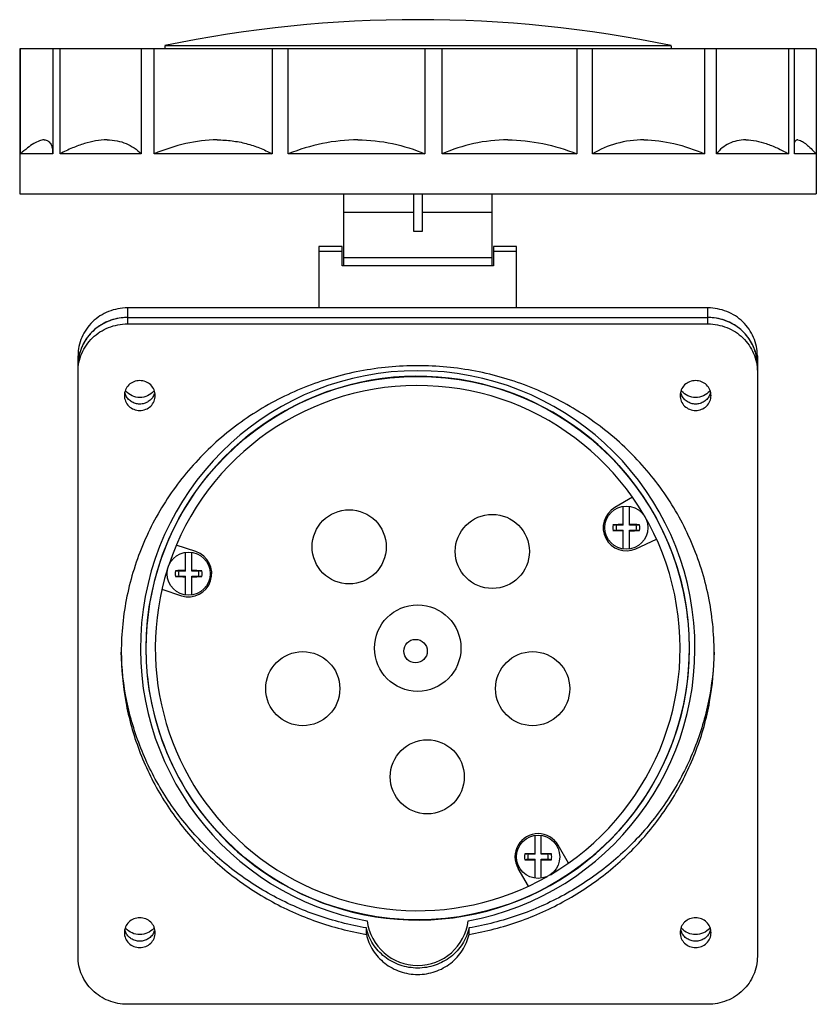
# Model space of a CAD drawing. Header units: millimetres. Extents: x 1003 to 1132, y 168 to 327.
import ezdxf

# ---------------------------------------------------------------- set-up
doc = ezdxf.new("R2010")
doc.units = ezdxf.units.MM
doc.header["$LTSCALE"] = 30.734
doc.layers.get('0').update_dxf_attribs({"linetype": 'CONTINUOUS'})

msp = doc.modelspace()

# ---------------------------------------------------------------- linework, layer by layer
at = {"color": 7, "linetype": 'Continuous'}
for p, q in [((1002.9, 322.22), (1002.9, 305.22)), ((1128.38, 322.22), (1002.9, 322.22)), ((1003.01, 305.22), (1003.01, 322.22)), ((1008.24, 322.22), (1008.24, 305.22)), ((1009.42, 305.22), (1009.42, 322.22)), ((1022.58, 322.22), (1022.58, 305.22)), ((1024.65, 305.22), (1024.65, 322.22)), ((1026.39, 322.72), (1026.39, 322.22)), ((1108.39, 322.72), (1026.39, 322.72)), ((1043.75, 322.22), (1043.75, 305.22)), ((1046.39, 305.22), (1046.39, 322.22)), ((1068.51, 322.22), (1068.51, 305.22)), ((1071.33, 305.22), (1071.33, 322.22)), ((1093.11, 322.22), (1093.11, 305.22)), ((1095.67, 305.22), (1095.67, 322.22)), ((1108.39, 322.72), (1108.39, 322.22)), ((1113.79, 322.22), (1113.79, 305.22)), ((1115.7, 305.22), (1115.7, 322.22)), ((1127.4, 322.22), (1127.4, 305.22)), ((1128.38, 305.22), (1128.38, 322.22)), ((1131.88, 322.22), (1128.43, 322.22)), ((1131.88, 322.22), (1131.88, 305.22)), ((1002.89, 305.22), (1002.89, 298.72)), ((1008.24, 305.22), (1003.01, 305.22)), ((1022.58, 305.22), (1009.42, 305.22)), ((1043.75, 305.22), (1024.65, 305.22)), ((1068.51, 305.22), (1046.39, 305.22)), ((1093.11, 305.22), (1071.33, 305.22)), ((1113.79, 305.22), (1095.67, 305.22)), ((1127.4, 305.22), (1115.7, 305.22)), ((1131.89, 305.22), (1128.38, 305.22)), ((1131.44, 305.67), (1131.89, 305.22)), ((1131.89, 305.22), (1131.89, 298.72)), ((1002.89, 298.72), (1131.89, 298.72)), ((1055.39, 287.11), (1055.39, 298.72)), ((1066.64, 298.72), (1066.64, 292.71)), ((1068.14, 292.71), (1068.14, 298.72)), ((1079.39, 287.11), (1079.39, 298.72)), ((1066.64, 295.71), (1055.39, 295.71)), ((1079.39, 295.71), (1068.14, 295.71)), ((1066.64, 292.71), (1068.14, 292.71)), ((1051.34, 290.22), (1051.34, 280.28)), ((1055.09, 290.22), (1051.34, 290.22)), ((1055.09, 287.11), (1055.09, 290.22)), ((1079.59, 290.22), (1079.59, 287.11)), ((1083.34, 290.22), (1079.59, 290.22)), ((1083.34, 280.28), (1083.34, 290.22)), ((1055.09, 289.42), (1051.34, 289.42)), ((1055.39, 288.46), (1079.39, 288.46)), ((1083.34, 289.42), (1079.59, 289.42)), ((1079.59, 287.11), (1055.09, 287.11)), ((1020.34, 280.28), (1020.34, 277.69)), ((1114.34, 280.28), (1020.34, 280.28)), ((1114.34, 277.69), (1114.34, 280.28)), ((1020.34, 278.73), (1114.34, 278.73)), ((1020.34, 277.69), (1114.34, 277.69)), ((1012.34, 175.3), (1012.34, 272.55)), ((1122.34, 272.55), (1122.34, 175.3)), ((1102.13, 249.64), (1099.24, 247.97)), ((1100.62, 245.12), (1100.62, 248.19)), ((1101.62, 245.12), (1101.62, 248.19)), ((1098.96, 245.19), (1099.51, 245.12)), ((1099.51, 244.32), (1098.96, 244.25)), ((1100.62, 245.12), (1099.51, 245.12)), ((1099.51, 244.32), (1100.62, 244.32)), ((1100.62, 241.26), (1100.62, 244.32)), ((1102.72, 245.12), (1101.62, 245.12)), ((1101.62, 244.32), (1102.72, 244.32)), ((1101.62, 241.26), (1101.62, 244.32)), ((1102.72, 245.12), (1103.27, 245.19)), ((1103.27, 244.25), (1102.72, 244.32)), ((1102.67, 241.31), (1106.02, 242.83)), ((1031.41, 240.84), (1028.24, 241.87)), ((1029.75, 237.68), (1029.75, 240.74)), ((1030.75, 237.68), (1030.75, 240.74)), ((1028.1, 237.74), (1028.65, 237.68)), ((1029.75, 237.68), (1028.65, 237.68)), ((1031.85, 237.68), (1030.75, 237.68)), ((1031.85, 237.68), (1032.4, 237.74)), ((1028.65, 236.87), (1028.1, 236.8)), ((1028.65, 236.87), (1029.75, 236.87)), ((1029.75, 233.81), (1029.75, 236.87)), ((1030.75, 233.81), (1030.75, 236.87)), ((1030.75, 236.87), (1031.85, 236.87)), ((1032.4, 236.8), (1031.85, 236.87)), ((1025.92, 234.74), (1029.09, 233.71)), ((1086.34, 191.85), (1086.34, 194.91)), ((1087.34, 191.85), (1087.34, 194.91)), ((1091.75, 190.43), (1090.09, 193.32)), ((1084.69, 191.92), (1085.24, 191.85)), ((1086.34, 191.85), (1085.24, 191.85)), ((1088.44, 191.85), (1087.34, 191.85)), ((1088.44, 191.85), (1088.99, 191.92)), ((1085.24, 191.05), (1084.69, 190.98)), ((1085.24, 191.05), (1086.34, 191.05)), ((1086.34, 187.98), (1086.34, 191.05)), ((1087.34, 191.05), (1088.44, 191.05)), ((1087.34, 187.98), (1087.34, 191.05)), ((1088.99, 190.98), (1088.44, 191.05)), ((1085.26, 186.68), (1083.59, 189.57)), ((1059.03, 178.9), (1059.03, 179.94)), ((1075.65, 178.9), (1075.65, 179.94)), ((1114.34, 167.58), (1020.34, 167.58))]:
    msp.add_line(p, q, dxfattribs=at)
for centre, radius in [((1067.34, 225.22), 43.97), ((1056.24, 241.61), 6), ((1101.12, 244.72), 3.5), ((1079.42, 240.87), 6), ((1030.25, 237.27), 3.5), ((1067.34, 225.22), 7), ((1066.99, 224.74), 1.9), ((1048.73, 218.66), 6), ((1085.95, 218.66), 6), ((1068.89, 204.39), 6), ((1086.84, 191.45), 3.5)]:
    msp.add_circle(centre, radius, dxfattribs=at)
for centre, radius, start, end in [((1067.39, 124.93), 202, 78.2893, 101.7107), ((1020.22, 270.72), 7.98, 123.7018, 127.6179), ((1020.28, 270.62), 8.09, 114.9935, 123.6929), ((1020.31, 270.56), 8.16, 108.7465, 114.9848), ((1020.33, 270.51), 8.21, 102.4702, 108.7482), ((1020.34, 270.43), 8.3, 90.0168, 102.4479), ((1114.34, 270.43), 8.3, 77.5523, 89.9832), ((1114.35, 270.51), 8.21, 71.2761, 77.5301), ((1114.37, 270.56), 8.16, 65.0157, 71.2778), ((1114.4, 270.62), 8.09, 56.3957, 65.0068), ((1114.46, 270.72), 7.98, 52.3827, 56.3873), ((1020.06, 270.89), 7.75, 140.4416, 144.5275), ((1020.17, 270.79), 7.89, 127.6153, 140.3992), ((1114.52, 270.79), 7.89, 39.6013, 52.3851), ((1114.62, 270.89), 7.75, 35.5637, 39.5588), ((1019.92, 270.97), 7.59, 153.4523, 160.0274), ((1020.01, 270.92), 7.69, 144.521, 153.4308), ((1114.67, 270.92), 7.69, 26.57, 35.5702), ((1114.76, 270.97), 7.59, 19.9983, 26.5481), ((1019.84, 271), 7.5, 166.6808, 179.9725), ((1019.86, 270.99), 7.52, 160.0283, 166.6585), ((1114.82, 270.99), 7.52, 13.3418, 19.9974), ((1114.84, 271), 7.5, 0.0275, 13.3195), ((1067.34, 225.22), 44.9, 280.501, 259.499), ((1067.34, 225.22), 44, 31.7182, 182.5783), ((1067.34, 225.22), 42.5, 300.3757, 161.5638), ((1022.19, 267.14), 2.34, 192.8759, 197.0224), ((1022.2, 267.14), 2.36, 197.0379, 203.6321), ((1022.24, 268.74), 2.91, 219.2559, 221.9772), ((1022.44, 268.73), 2.91, 318.4201, 320.7213), ((1022.48, 267.14), 2.36, 336.3517, 343.0344), ((1022.5, 267.14), 2.34, 343.05, 347.1258), ((1112.19, 267.14), 2.34, 192.8759, 197.0224), ((1112.2, 267.14), 2.36, 197.0379, 203.6321), ((1112.24, 268.74), 2.91, 219.2559, 221.9772), ((1112.44, 268.73), 2.91, 318.4201, 320.7213), ((1112.48, 267.14), 2.36, 336.3517, 343.0344), ((1112.5, 267.14), 2.34, 343.05, 347.1258), ((1101.12, 244.72), 3.75, 120, 294.4823), ((1067.34, 225.22), 44, 5.9944, 30.0015), ((1101.12, 244.72), 2.2, 167.6848, 192.3152), ((1101.07, 167.82), 77.4, 90.3378, 91.5604), ((1101.03, 318.97), 74.74, 268.4179, 269.6839), ((1101.12, 244.72), 1.65, 165.8951, 194.1049), ((1101.2, 170.48), 74.74, 88.4179, 89.6839), ((1101.16, 321.62), 77.4, 270.3378, 271.5604), ((1101.12, 244.72), 1.65, 345.8951, 14.1049), ((1101.12, 244.72), 2.2, 347.6848, 12.3152), ((1030.25, 237.27), 3.75, 252, 72), ((1067.34, 225.22), 42.5, 162.4061, 299.6015), ((1030.25, 237.27), 2.2, 167.6848, 192.3152), ((1030.21, 160.38), 77.4, 90.3378, 91.5604), ((1030.25, 237.27), 1.65, 165.8951, 194.1049), ((1030.34, 163.03), 74.74, 88.4179, 89.6839), ((1030.25, 237.27), 1.65, 345.8951, 14.1049), ((1030.25, 237.27), 2.2, 347.6848, 12.3152), ((1030.16, 311.52), 74.74, 268.4179, 269.6839), ((1030.29, 314.17), 77.4, 270.3378, 271.5604), ((1067.34, 225.22), 44, 211.7182, 2.5783), ((1067.34, 225.22), 44, 185.9944, 210.0015), ((1086.84, 191.45), 3.75, 30, 210), ((1086.84, 191.45), 2.2, 167.6848, 192.3152), ((1086.8, 114.55), 77.4, 90.3378, 91.5604), ((1086.84, 191.45), 1.65, 165.8951, 194.1049), ((1086.93, 117.2), 74.74, 88.4179, 89.6839), ((1086.84, 191.45), 1.65, 345.8951, 14.1049), ((1086.84, 191.45), 2.2, 347.6848, 12.3152), ((1086.75, 265.69), 74.74, 268.4179, 269.6839), ((1086.88, 268.35), 77.4, 270.3378, 271.5604), ((1067.34, 182.12), 8.25, 187.298, 352.702), ((1022.19, 180.2), 2.34, 192.8759, 197.0224), ((1022.2, 180.21), 2.36, 197.0379, 203.6321), ((1022.24, 181.8), 2.91, 219.2559, 221.9772), ((1022.44, 181.8), 2.91, 318.4201, 320.7213), ((1022.48, 180.21), 2.36, 336.3517, 343.0344), ((1022.5, 180.2), 2.34, 343.05, 347.1258), ((1112.19, 180.2), 2.34, 192.8759, 197.0224), ((1112.2, 180.21), 2.36, 197.0379, 203.6321), ((1112.24, 181.8), 2.91, 219.2559, 221.9772), ((1112.44, 181.8), 2.91, 318.4201, 320.7213), ((1112.48, 180.21), 2.36, 336.3517, 343.0344), ((1112.5, 180.2), 2.34, 343.05, 347.1258)]:
    msp.add_arc(centre, radius, start, end, dxfattribs=at)
for points, knots in [([(1006.86, 307.47), (1006.6, 307.47), (1006.01, 307.33), (1005.11, 306.86), (1004.09, 306.14), (1003.38, 305.55), (1003.01, 305.22)], [0, 0, 0, 0, 0.170273, 0.392947, 0.670848, 1, 1, 1, 1]), ([(1006.86, 307.47), (1006.97, 307.47), (1007.17, 307.45), (1007.46, 307.33), (1007.7, 307.14), (1007.9, 306.87), (1008.04, 306.54), (1008.19, 305.99), (1008.23, 305.54), (1008.24, 305.22)], [0, 0, 0, 0, 0.108472, 0.209596, 0.310954, 0.419579, 0.540581, 0.677008, 1, 1, 1, 1]), ([(1017.03, 307.47), (1015.8, 307.47), (1013.87, 307.1), (1011.38, 306.18), (1010.08, 305.56), (1009.42, 305.22)], [0, 0, 0, 0, 0.461421, 0.721797, 1, 1, 1, 1]), ([(1017.03, 307.47), (1017.57, 307.47), (1018.64, 307.38), (1020.14, 306.93), (1021.47, 306.21), (1022.23, 305.57), (1022.58, 305.22)], [0, 0, 0, 0, 0.266336, 0.516851, 0.759037, 1, 1, 1, 1]), ([(1034.86, 307.47), (1033.16, 307.47), (1029.66, 307.02), (1026.32, 305.91), (1024.65, 305.22)], [0, 0, 0, 0, 0.485468, 1, 1, 1, 1]), ([(1034.86, 307.47), (1035.67, 307.47), (1037.26, 307.38), (1039.58, 306.93), (1041.74, 306.22), (1043.1, 305.58), (1043.75, 305.22)], [0, 0, 0, 0, 0.261896, 0.515, 0.760516, 1, 1, 1, 1]), ([(1057.65, 307.47), (1055.74, 307.47), (1051.88, 307.06), (1048.19, 305.92), (1046.39, 305.22)], [0, 0, 0, 0, 0.498664, 1, 1, 1, 1]), ([(1057.65, 307.47), (1059.53, 307.47), (1063.26, 307.08), (1066.82, 305.93), (1068.51, 305.22)], [0, 0, 0, 0, 0.506612, 1, 1, 1, 1]), ([(1081.92, 307.47), (1080.08, 307.47), (1076.44, 307.08), (1072.96, 305.93), (1071.33, 305.22)], [0, 0, 0, 0, 0.508413, 1, 1, 1, 1]), ([(1081.92, 307.47), (1083.82, 307.47), (1087.65, 307.05), (1091.32, 305.92), (1093.11, 305.22)], [0, 0, 0, 0, 0.496416, 1, 1, 1, 1]), ([(1103.98, 307.47), (1102.48, 307.47), (1099.57, 307.1), (1096.87, 305.94), (1095.67, 305.22)], [0, 0, 0, 0, 0.516312, 1, 1, 1, 1]), ([(1103.98, 307.47), (1105.6, 307.47), (1108.98, 307.01), (1112.18, 305.9), (1113.79, 305.22)], [0, 0, 0, 0, 0.481977, 1, 1, 1, 1]), ([(1120.47, 307.47), (1119.98, 307.47), (1119.05, 307.38), (1117.74, 306.93), (1116.6, 306.2), (1115.98, 305.57), (1115.7, 305.22)], [0, 0, 0, 0, 0.265268, 0.513442, 0.755217, 1, 1, 1, 1]), ([(1120.47, 307.47), (1121.58, 307.47), (1123.33, 307.09), (1125.6, 306.17), (1126.79, 305.56), (1127.4, 305.22)], [0, 0, 0, 0, 0.453567, 0.715888, 1, 1, 1, 1]), ([(1128.87, 307.47), (1128.81, 307.47), (1128.7, 307.46), (1128.48, 307.33), (1128.38, 307.16), (1128.34, 307.04)], [0, 0, 0, 0, 0.24604, 0.476915, 1, 1, 1, 1]), ([(1128.87, 307.47), (1129.03, 307.47), (1129.42, 307.34), (1130, 306.97), (1130.7, 306.4), (1131.18, 305.93), (1131.44, 305.67)], [0, 0, 0, 0, 0.151349, 0.367232, 0.651344, 1, 1, 1, 1]), ([(1020.34, 280.28), (1019.3, 280.28), (1017.21, 279.88), (1014.98, 278.45), (1013.65, 276.88), (1012.9, 275.53), (1012.44, 274.07), (1012.34, 273.06), (1012.34, 272.55)], [0, 0, 0, 0, 0.253366, 0.5044, 0.629276, 0.753355, 0.876856, 1, 1, 1, 1]), ([(1122.34, 272.55), (1122.34, 273.06), (1122.24, 274.07), (1121.78, 275.53), (1121.03, 276.88), (1119.7, 278.45), (1117.47, 279.88), (1115.38, 280.28), (1114.34, 280.28)], [0, 0, 0, 0, 0.123144, 0.246645, 0.370724, 0.4956, 0.746634, 1, 1, 1, 1]), ([(1012.34, 269.96), (1012.34, 270.47), (1012.44, 271.48), (1012.9, 272.94), (1013.65, 274.29), (1014.65, 275.47), (1015.87, 276.43), (1017.26, 277.15), (1018.77, 277.59), (1019.82, 277.69), (1020.34, 277.69)], [0, 0, 0, 0, 0.122856, 0.24607, 0.369861, 0.494448, 0.61988, 0.746078, 0.872894, 1, 1, 1, 1]), ([(1020.34, 278.73), (1019.43, 278.73), (1017.61, 278.42), (1015.19, 277.11), (1013.36, 275.08), (1012.68, 273.4), (1012.5, 272.54)], [0, 0, 0, 0, 0.25344, 0.505036, 0.75381, 1, 1, 1, 1]), ([(1122.18, 272.54), (1122, 273.4), (1121.32, 275.08), (1119.49, 277.11), (1117.07, 278.42), (1115.25, 278.73), (1114.34, 278.73)], [0, 0, 0, 0, 0.24619, 0.494964, 0.74656, 1, 1, 1, 1]), ([(1114.34, 277.69), (1114.86, 277.69), (1115.91, 277.59), (1117.42, 277.15), (1118.81, 276.43), (1120.03, 275.47), (1121.03, 274.29), (1121.78, 272.94), (1122.24, 271.48), (1122.34, 270.47), (1122.34, 269.96)], [0, 0, 0, 0, 0.127106, 0.253922, 0.38012, 0.505552, 0.630139, 0.75393, 0.877144, 1, 1, 1, 1]), ([(1115.34, 224.57), (1115.34, 227.6), (1114.87, 232.16), (1113.35, 238.05), (1111.22, 243.78), (1107.49, 250.52), (1102.48, 256.4), (1097.83, 260.47), (1092.78, 264.09), (1085.81, 267.69), (1076.75, 270.33), (1067.34, 271.23), (1057.93, 270.33), (1048.87, 267.69), (1041.9, 264.09), (1036.85, 260.47), (1032.2, 256.4), (1027.19, 250.52), (1023.46, 243.78), (1021.33, 238.05), (1019.81, 232.16), (1019.34, 227.6), (1019.34, 224.57)], [0, 0, 0, 0, 0.061416, 0.092213, 0.123072, 0.184953, 0.247227, 0.278561, 0.309998, 0.373082, 0.436461, 0.5, 0.563538, 0.626918, 0.690002, 0.721439, 0.752773, 0.815047, 0.876928, 0.907786, 0.938583, 1, 1, 1, 1]), ([(1024.84, 266.1), (1024.84, 266.42), (1024.71, 267.05), (1024.15, 267.86), (1023.32, 268.39), (1022.34, 268.58), (1021.36, 268.39), (1020.53, 267.86), (1019.97, 267.05), (1019.84, 266.42), (1019.84, 266.1)], [0, 0, 0, 0, 0.123007, 0.247168, 0.372998, 0.499991, 0.626984, 0.752819, 0.876988, 1, 1, 1, 1]), ([(1114.84, 266.1), (1114.84, 266.42), (1114.71, 267.05), (1114.15, 267.86), (1113.32, 268.39), (1112.34, 268.58), (1111.36, 268.39), (1110.53, 267.86), (1109.97, 267.05), (1109.84, 266.42), (1109.84, 266.1)], [0, 0, 0, 0, 0.123007, 0.247168, 0.372998, 0.499991, 0.626984, 0.752819, 0.876988, 1, 1, 1, 1]), ([(1024.64, 266.2), (1024.55, 265.98), (1024.29, 265.57), (1023.74, 265.09), (1023.07, 264.79), (1022.34, 264.69), (1021.61, 264.79), (1020.94, 265.09), (1020.39, 265.57), (1020.13, 265.98), (1020.04, 266.2)], [0, 0, 0, 0, 0.123325, 0.247897, 0.373605, 0.499994, 0.626381, 0.75209, 0.876667, 1, 1, 1, 1]), ([(1022.34, 265.79), (1021.92, 265.79), (1021.06, 265.97), (1020.36, 266.48), (1020.08, 266.79)], [0, 0, 0, 0, 0.502715, 1, 1, 1, 1]), ([(1024.62, 266.8), (1024.34, 266.49), (1023.63, 265.97), (1022.77, 265.79), (1022.34, 265.79)], [0, 0, 0, 0, 0.497255, 1, 1, 1, 1]), ([(1114.64, 266.2), (1114.55, 265.98), (1114.29, 265.57), (1113.74, 265.09), (1113.07, 264.79), (1112.34, 264.69), (1111.61, 264.79), (1110.94, 265.09), (1110.39, 265.57), (1110.13, 265.98), (1110.04, 266.2)], [0, 0, 0, 0, 0.123325, 0.247897, 0.373605, 0.499994, 0.626381, 0.75209, 0.876667, 1, 1, 1, 1]), ([(1112.34, 265.79), (1111.92, 265.79), (1111.06, 265.97), (1110.36, 266.48), (1110.08, 266.79)], [0, 0, 0, 0, 0.502715, 1, 1, 1, 1]), ([(1114.62, 266.8), (1114.34, 266.49), (1113.63, 265.97), (1112.77, 265.79), (1112.34, 265.79)], [0, 0, 0, 0, 0.497255, 1, 1, 1, 1]), ([(1019.84, 266.1), (1019.84, 265.79), (1019.97, 265.15), (1020.53, 264.34), (1021.36, 263.81), (1022.34, 263.62), (1023.32, 263.81), (1024.15, 264.34), (1024.71, 265.15), (1024.84, 265.79), (1024.84, 266.1)], [0, 0, 0, 0, 0.123007, 0.247168, 0.372998, 0.499991, 0.626984, 0.752819, 0.876988, 1, 1, 1, 1]), ([(1109.84, 266.1), (1109.84, 265.79), (1109.97, 265.15), (1110.53, 264.34), (1111.36, 263.81), (1112.34, 263.62), (1113.32, 263.81), (1114.15, 264.34), (1114.71, 265.15), (1114.84, 265.79), (1114.84, 266.1)], [0, 0, 0, 0, 0.123007, 0.247168, 0.372998, 0.499991, 0.626984, 0.752819, 0.876988, 1, 1, 1, 1]), ([(1019.34, 224.57), (1019.34, 221.87), (1019.83, 216.46), (1022.01, 208.61), (1024.98, 202.47), (1027.98, 197.93), (1031.39, 193.64), (1036.36, 188.84), (1042.1, 184.97), (1047.05, 182.48), (1052.22, 180.42), (1056.28, 179.37), (1059.03, 178.9)], [0, 0, 0, 0, 0.123093, 0.246441, 0.370284, 0.432506, 0.494907, 0.620152, 0.74614, 0.809441, 0.872885, 1, 1, 1, 1]), ([(1059.03, 179.94), (1056.33, 180.4), (1051, 181.76), (1043.49, 185.1), (1036.67, 189.64), (1030.76, 195.23), (1025.92, 201.72), (1022.3, 208.92), (1020.01, 216.61), (1019.41, 221.92), (1019.35, 224.57)], [0, 0, 0, 0, 0.127115, 0.253756, 0.379768, 0.505054, 0.629604, 0.753496, 0.876882, 1, 1, 1, 1]), ([(1115.33, 224.57), (1115.27, 221.92), (1114.67, 216.61), (1112.38, 208.92), (1108.76, 201.72), (1103.92, 195.23), (1098.01, 189.64), (1091.19, 185.1), (1083.68, 181.76), (1078.35, 180.4), (1075.65, 179.94)], [0, 0, 0, 0, 0.123118, 0.246504, 0.370396, 0.494946, 0.620232, 0.746244, 0.872885, 1, 1, 1, 1]), ([(1075.65, 178.9), (1078.4, 179.37), (1082.46, 180.42), (1087.63, 182.48), (1092.58, 184.97), (1098.32, 188.84), (1103.29, 193.64), (1106.7, 197.93), (1109.7, 202.47), (1112.67, 208.61), (1114.85, 216.46), (1115.34, 221.87), (1115.34, 224.57)], [0, 0, 0, 0, 0.127115, 0.190559, 0.25386, 0.379848, 0.505093, 0.567494, 0.629716, 0.753559, 0.876907, 1, 1, 1, 1]), ([(1024.84, 179.17), (1024.84, 179.48), (1024.71, 180.12), (1024.15, 180.92), (1023.32, 181.46), (1022.34, 181.64), (1021.36, 181.46), (1020.53, 180.92), (1019.97, 180.12), (1019.84, 179.48), (1019.84, 179.17)], [0, 0, 0, 0, 0.123007, 0.247168, 0.372998, 0.499991, 0.626984, 0.752819, 0.876988, 1, 1, 1, 1]), ([(1114.84, 179.17), (1114.84, 179.48), (1114.71, 180.12), (1114.15, 180.92), (1113.32, 181.46), (1112.34, 181.64), (1111.36, 181.46), (1110.53, 180.92), (1109.97, 180.12), (1109.84, 179.48), (1109.84, 179.17)], [0, 0, 0, 0, 0.123007, 0.247168, 0.372998, 0.499991, 0.626984, 0.752819, 0.876988, 1, 1, 1, 1]), ([(1019.84, 179.17), (1019.84, 178.85), (1019.97, 178.21), (1020.53, 177.41), (1021.36, 176.88), (1022.34, 176.69), (1023.32, 176.88), (1024.15, 177.41), (1024.71, 178.21), (1024.84, 178.85), (1024.84, 179.17)], [0, 0, 0, 0, 0.123007, 0.247168, 0.372998, 0.499991, 0.626984, 0.752819, 0.876988, 1, 1, 1, 1]), ([(1024.64, 179.26), (1024.55, 179.05), (1024.29, 178.64), (1023.74, 178.16), (1023.07, 177.86), (1022.34, 177.75), (1021.61, 177.86), (1020.94, 178.16), (1020.39, 178.64), (1020.13, 179.05), (1020.04, 179.26)], [0, 0, 0, 0, 0.123325, 0.247897, 0.373605, 0.499994, 0.626381, 0.75209, 0.876667, 1, 1, 1, 1]), ([(1022.34, 178.86), (1021.92, 178.86), (1021.06, 179.03), (1020.36, 179.54), (1020.08, 179.85)], [0, 0, 0, 0, 0.502715, 1, 1, 1, 1]), ([(1024.62, 179.87), (1024.34, 179.55), (1023.63, 179.04), (1022.77, 178.86), (1022.34, 178.86)], [0, 0, 0, 0, 0.497255, 1, 1, 1, 1]), ([(1075.65, 179.94), (1075.55, 179.48), (1075.27, 178.59), (1074.62, 177.33), (1073.76, 176.21), (1072.36, 174.91), (1070.22, 173.76), (1067.34, 173.28), (1064.46, 173.76), (1062.32, 174.91), (1060.93, 176.21), (1060.06, 177.33), (1059.41, 178.59), (1059.13, 179.48), (1059.03, 179.94)], [0, 0, 0, 0, 0.061536, 0.12335, 0.185473, 0.247967, 0.373537, 0.5, 0.626464, 0.752033, 0.814527, 0.87665, 0.938463, 1, 1, 1, 1]), ([(1059.03, 178.9), (1059.13, 178.45), (1059.41, 177.55), (1060.06, 176.3), (1060.93, 175.17), (1062.32, 173.88), (1064.46, 172.72), (1067.34, 172.25), (1070.22, 172.72), (1072.36, 173.88), (1073.76, 175.17), (1074.62, 176.3), (1075.27, 177.55), (1075.55, 178.45), (1075.65, 178.9)], [0, 0, 0, 0, 0.061536, 0.12335, 0.185473, 0.247967, 0.373537, 0.5, 0.626464, 0.752033, 0.814527, 0.87665, 0.938463, 1, 1, 1, 1]), ([(1109.84, 179.17), (1109.84, 178.85), (1109.97, 178.21), (1110.53, 177.41), (1111.36, 176.88), (1112.34, 176.69), (1113.32, 176.88), (1114.15, 177.41), (1114.71, 178.21), (1114.84, 178.85), (1114.84, 179.17)], [0, 0, 0, 0, 0.123007, 0.247168, 0.372998, 0.499991, 0.626984, 0.752819, 0.876988, 1, 1, 1, 1]), ([(1114.64, 179.26), (1114.55, 179.05), (1114.29, 178.64), (1113.74, 178.16), (1113.07, 177.86), (1112.34, 177.75), (1111.61, 177.86), (1110.94, 178.16), (1110.39, 178.64), (1110.13, 179.05), (1110.04, 179.26)], [0, 0, 0, 0, 0.123325, 0.247897, 0.373605, 0.499994, 0.626381, 0.75209, 0.876667, 1, 1, 1, 1]), ([(1112.34, 178.86), (1111.92, 178.86), (1111.06, 179.03), (1110.36, 179.54), (1110.08, 179.85)], [0, 0, 0, 0, 0.502715, 1, 1, 1, 1]), ([(1114.62, 179.87), (1114.34, 179.55), (1113.63, 179.04), (1112.77, 178.86), (1112.34, 178.86)], [0, 0, 0, 0, 0.497255, 1, 1, 1, 1]), ([(1020.34, 167.58), (1019.82, 167.58), (1018.77, 167.68), (1017.26, 168.12), (1015.87, 168.83), (1014.65, 169.8), (1013.65, 170.98), (1012.9, 172.32), (1012.44, 173.78), (1012.34, 174.8), (1012.34, 175.3)], [0, 0, 0, 0, 0.127106, 0.253922, 0.38012, 0.505552, 0.630139, 0.75393, 0.877144, 1, 1, 1, 1]), ([(1122.34, 175.3), (1122.34, 174.8), (1122.24, 173.78), (1121.78, 172.32), (1121.03, 170.98), (1120.03, 169.8), (1118.81, 168.83), (1117.42, 168.12), (1115.91, 167.68), (1114.86, 167.58), (1114.34, 167.58)], [0, 0, 0, 0, 0.122856, 0.24607, 0.369861, 0.494448, 0.61988, 0.746078, 0.872894, 1, 1, 1, 1])]:
    msp.add_open_spline(points, degree=3, knots=knots, dxfattribs=at)

doc.saveas('drawing.dxf')
